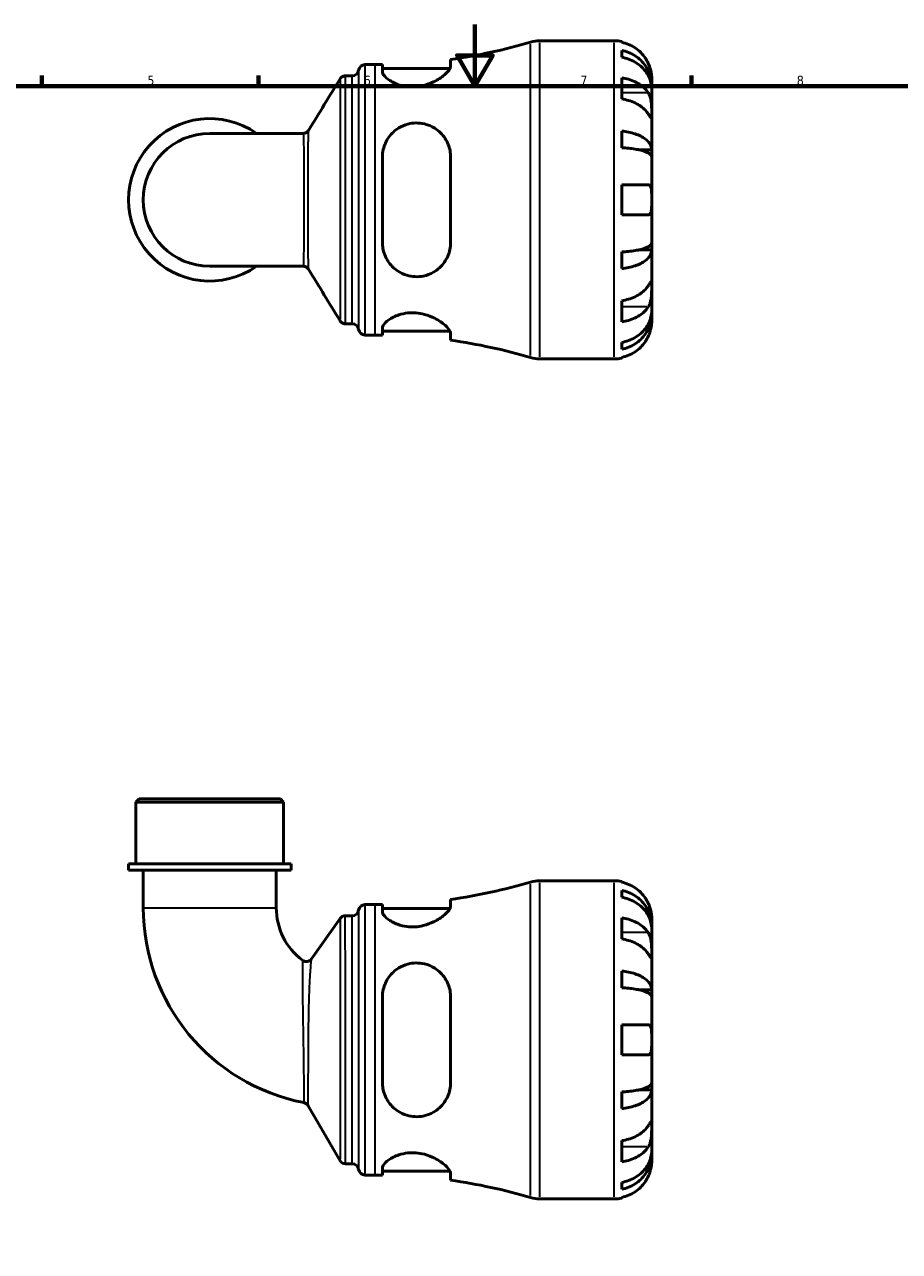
# Model space of a CAD drawing. Header units: millimetres. Extents: x 0 to 902, y -201 to 594.
# Tile 3 of 5: x 275 to 558, y 197 to 594. Entities that reach past the tile are written whole.
import ezdxf

# ---------------------------------------------------------------- set-up
doc = ezdxf.new("R2010")
doc.units = ezdxf.units.MM
for name, color, linetype, lineweight in [('Border (ANSI)', 7, 'Continuous', 70), ('Visible (ANSI)', 7, 'Continuous', 50), ('Visible Narrow (ANSI)', 7, 'Continuous', 35)]:
    doc.layers.add(name, color=color, linetype=linetype, lineweight=lineweight)
doc.styles.add('Note Text (ANSI)', font='tahoma.ttf')

# ---------------------------------------------------------------- blocks, each defined once
blk = doc.blocks.new('Borders Default Border')
at = {"layer": 'Border (ANSI)'}
for p, q in [((280.33, 574), (280.33, 577.45)), ((350.42, 574), (350.42, 577.45)), ((490.58, 574), (490.58, 577.45))]:
    blk.add_line(p, q, dxfattribs=at)
at = {"layer": 'Border (ANSI)', "flags": 128}
for points in [[(420.5, 594), (420.5, 574), (414.73, 584), (426.27, 584), (420.5, 574)], [(20, 20), (20, 574), (821, 574), (821, 20), (20, 20)]]:
    blk.add_lwpolyline(points, dxfattribs=at)
at = {"layer": 'Border (ANSI)', "color": 230, "true_color": 0xff0080, "char_height": 3.05, "attachment_point": 7, "style": 'Note Text (ANSI)'}
for s, insert in [('5', (314.48, 574.34)), ('6', (384.49, 574.34)), ('7', (454.6, 574.4)), ('8', (524.63, 574.33))]:
    blk.add_mtext(s, dxfattribs=dict(at, insert=insert))

msp = doc.modelspace()

# ---------------------------------------------------------------- linework, layer by layer
at = {"layer": 'Visible (ANSI)'}
for p, q in [((441.412, 588.738), (465.568, 588.738)), ((467.993, 588.493), (467.993, 588.263)), ((467.993, 585.632), (467.993, 583.397)), ((384.906, 581.013), (388.246, 581.013)), ((390.563, 581.028), (390.563, 578.777)), ((412.613, 580.539), (412.613, 582.703)), ((378.603, 577.408), (380.818, 577.408)), ((390.563, 579.753), (412.398, 579.753)), ((467.993, 576.748), (467.993, 569.889)), ((477.693, 574.079), (477.693, 576.613)), ((477.693, 574.079), (477.642, 574.079)), ((477.693, 573.115), (477.693, 574.079)), ((477.693, 565.08), (477.693, 573.115)), ((477.693, 553.463), (477.693, 565.08)), ((364.894, 558.749), (334.693, 558.749)), ((467.993, 559.519), (467.993, 554.122)), ((477.693, 553.463), (473.402, 553.463)), ((477.693, 551.134), (477.693, 553.463)), ((390.563, 551.098), (390.563, 523.378)), ((412.613, 523.378), (412.613, 551.098)), ((477.693, 537.238), (477.693, 551.134)), ((467.993, 542.088), (467.993, 532.388)), ((477.693, 523.342), (477.693, 537.238)), ((477.693, 521.013), (473.402, 521.013)), ((477.693, 521.013), (477.693, 523.342)), ((477.693, 509.396), (477.693, 521.013)), ((467.993, 520.354), (467.993, 514.957)), ((334.693, 515.727), (364.894, 515.727)), ((477.693, 501.361), (477.693, 509.396)), ((467.993, 504.587), (467.993, 497.728)), ((477.693, 500.397), (477.693, 501.361)), ((378.603, 497.068), (380.818, 497.068)), ((477.693, 500.397), (477.642, 500.397)), ((477.693, 497.863), (477.693, 500.397)), ((384.906, 493.463), (388.246, 493.463)), ((390.563, 495.699), (390.563, 493.448)), ((390.563, 494.723), (412.398, 494.723)), ((412.613, 491.773), (412.613, 493.937)), ((467.993, 491.079), (467.993, 488.844)), ((441.412, 485.738), (465.568, 485.738)), ((467.993, 486.213), (467.993, 485.983)), ((311.822, 343.241), (310.792, 342.211)), ((358.595, 342.211), (310.792, 342.211)), ((310.792, 322.241), (310.792, 342.211)), ((311.822, 343.241), (357.565, 343.241)), ((357.565, 343.241), (358.595, 342.211)), ((358.595, 322.241), (358.595, 342.211)), ((360.985, 322.241), (308.402, 322.241)), ((308.402, 320.141), (308.402, 322.241)), ((360.985, 320.141), (360.985, 322.241)), ((360.985, 320.141), (308.402, 320.141)), ((313.182, 320.141), (313.182, 307.994)), ((356.205, 320.141), (356.205, 307.994)), ((441.412, 316.741), (465.568, 316.741)), ((467.993, 316.496), (467.993, 316.266)), ((412.613, 308.542), (412.613, 310.706)), ((467.993, 313.636), (467.993, 311.4)), ((384.906, 309.016), (388.246, 309.016)), ((390.563, 309.032), (390.563, 306.78)), ((390.563, 307.756), (412.398, 307.756)), ((367.624, 291.461), (376.83, 304.537)), ((378.515, 305.411), (380.818, 305.411)), ((467.993, 304.751), (467.993, 297.892)), ((477.693, 302.083), (477.642, 302.083)), ((477.693, 302.083), (477.693, 304.616)), ((477.693, 301.118), (477.693, 302.083)), ((477.693, 293.084), (477.693, 301.118)), ((477.693, 281.466), (477.693, 293.084)), ((467.993, 287.522), (467.993, 282.125)), ((390.563, 279.101), (390.563, 251.381)), ((412.613, 251.381), (412.613, 279.101)), ((477.693, 281.466), (473.402, 281.466)), ((477.693, 279.138), (477.693, 281.466)), ((477.693, 265.241), (477.693, 279.138)), ((467.993, 270.091), (467.993, 260.391)), ((477.693, 251.345), (477.693, 265.241)), ((477.693, 249.017), (477.693, 251.345)), ((467.993, 248.357), (467.993, 242.96)), ((477.693, 249.017), (473.402, 249.017)), ((477.693, 237.399), (477.693, 249.017)), ((376.851, 226.101), (366.563, 243.921)), ((477.693, 229.364), (477.693, 237.399)), ((467.993, 232.591), (467.993, 225.732)), ((477.693, 228.4), (477.642, 228.4)), ((477.693, 228.4), (477.693, 229.364)), ((477.693, 225.866), (477.693, 228.4)), ((378.635, 225.071), (380.818, 225.071)), ((390.563, 223.702), (390.563, 221.451)), ((390.563, 222.726), (412.398, 222.726)), ((384.906, 221.466), (388.246, 221.466)), ((412.613, 219.776), (412.613, 221.94)), ((467.993, 219.082), (467.993, 216.847)), ((441.412, 213.741), (465.568, 213.741)), ((467.993, 214.216), (467.993, 213.986))]:
    msp.add_line(p, q, dxfattribs=at)
for centre, radius, start, end in [((388.246, 757.527), 176.514, 277.93494, 286.53447), ((441.412, 578.438), 10.3, 90, 106.53447), ((465.568, 576.613), 12.125, 78.46304, 90), ((384.906, 578.953), 2.06, 90, 172.81924), ((388.246, 757.527), 176.514, 270, 270.75227), ((380.818, 579.468), 2.06, 270, 352.81924), ((334.693, 537.238), 26.292, 54.9032, 305.0968), ((334.693, 537.238), 21.511, 90, 270), ((380.818, 495.008), 2.06, 7.18076, 90), ((384.906, 495.523), 2.06, 187.18076, 270), ((388.246, 316.949), 176.514, 89.24773, 90), ((388.246, 316.949), 176.514, 73.46553, 82.06506), ((441.412, 496.038), 10.3, 253.46553, 270), ((465.568, 497.863), 12.125, 270, 281.53696), ((388.246, 485.53), 176.514, 277.93494, 286.53447), ((441.412, 306.441), 10.3, 90, 106.53447), ((465.568, 304.616), 12.125, 78.46304, 90), ((377.446, 307.994), 64.264, 180, 258.98982), ((377.446, 307.994), 21.241, 180, 233.13783), ((380.818, 307.471), 2.06, 270, 352.81924), ((384.906, 306.956), 2.06, 90, 172.81924), ((388.246, 485.53), 176.514, 270, 270.75227), ((378.515, 303.351), 2.06, 90, 144.85033), ((365.939, 292.647), 2.06, 233.13783, 324.85033), ((364.779, 242.891), 2.06, 30, 78.98982), ((378.635, 227.131), 2.06, 210, 270), ((380.818, 223.011), 2.06, 7.18076, 90), ((384.906, 223.526), 2.06, 187.18076, 270), ((388.246, 44.952), 176.514, 89.24773, 90), ((388.246, 44.952), 176.514, 73.46553, 82.06506), ((441.412, 224.041), 10.3, 253.46553, 270), ((465.568, 225.866), 12.125, 270, 281.53696)]:
    msp.add_arc(centre, radius, start, end, dxfattribs=at)
for points, knots in [([(476.562, 581.463), (476.307, 582.013), (475.997, 582.572), (475.189, 583.785), (474.663, 584.419), (473.604, 585.481), (472.974, 586.008), (471.618, 586.916), (470.891, 587.298), (469.528, 587.864), (468.77, 588.104), (467.993, 588.263)], [5.9143146, 5.9143146, 5.9143146, 5.9143146, 6.0897305, 6.0897305, 6.3151304, 6.3151304, 6.5397196, 6.5397196, 6.7643088, 6.7643088, 6.9824261, 6.9824261, 6.9824261, 6.9824261]), ([(467.993, 585.632), (468.771, 585.478), (469.53, 585.246), (470.893, 584.698), (471.62, 584.329), (472.976, 583.449), (473.606, 582.94), (474.665, 581.912), (475.191, 581.3), (476.099, 579.981), (476.48, 579.275), (477.054, 577.929), (477.3, 577.166), (477.619, 575.605), (477.693, 574.809), (477.693, 574.079)], [0.2300349, 0.2300349, 0.2300349, 0.2300349, 0.4483378, 0.4483378, 0.6728957, 0.6728957, 0.8974535, 0.8974535, 1.1226267, 1.1226267, 1.3478, 1.3478, 1.5738057, 1.5738057, 1.7998115, 1.7998115, 1.7998115, 1.7998115]), ([(412.613, 580.539), (412.613, 580.299), (412.537, 580.029), (412.079, 579.116), (411.459, 578.395), (409.692, 576.89), (408.512, 576.098), (406.106, 574.94), (404.978, 574.517), (402.891, 574.015), (401.988, 573.877), (400.19, 573.776), (399.32, 573.808), (397.392, 574.051), (396.383, 574.307), (394.201, 575.098), (393.138, 575.695), (391.509, 576.932), (390.95, 577.574), (390.611, 578.37), (390.563, 578.58), (390.563, 578.777)], [-3.9473698, -3.9473698, -3.9473698, -3.9473698, -3.7096209, -3.7096209, -3.209367, -3.209367, -2.6844563, -2.6844563, -2.3019845, -2.3019845, -2.0253087, -2.0253087, -1.7586739, -1.7586739, -1.4150477, -1.4150477, -0.9332676, -0.9332676, -0.4404999, -0.4404999, -0.2526284, -0.2526284, -0.2526284, -0.2526284]), ([(477.693, 573.115), (477.693, 573.764), (477.619, 574.473), (477.3, 575.862), (477.054, 576.541), (476.48, 577.739), (476.099, 578.367), (475.191, 579.541), (474.665, 580.086), (473.606, 581), (472.976, 581.454), (471.62, 582.237), (470.893, 582.566), (469.53, 583.053), (468.771, 583.26), (467.993, 583.397)], [5.4054322, 5.4054322, 5.4054322, 5.4054322, 5.6314379, 5.6314379, 5.8574437, 5.8574437, 6.0826169, 6.0826169, 6.3077901, 6.3077901, 6.5323479, 6.5323479, 6.7569058, 6.7569058, 6.9752088, 6.9752088, 6.9752088, 6.9752088]), ([(477.693, 576.613), (477.693, 576.613), (477.694, 576.672), (477.689, 576.915), (477.684, 577.11), (477.639, 577.698), (477.59, 578.127), (477.426, 578.963), (477.338, 579.327), (477.143, 579.987), (477.047, 580.273), (476.83, 580.853), (476.707, 581.146), (476.57, 581.444), (476.566, 581.453), (476.562, 581.463)], [-3.37535926, -3.37535926, -3.37535926, -3.37535926, -3.24472064, -3.24472064, -3.10081281, -3.10081281, -2.91318515, -2.91318515, -2.78540812, -2.78540812, -2.69094331, -2.69094331, -2.59427293, -2.59427293, -2.59108226, -2.59108226, -2.59108226, -2.59108226]), ([(376.844, 576.42), (376.875, 576.472), (376.914, 576.53), (377.014, 576.662), (377.076, 576.735), (377.238, 576.896), (377.34, 576.983), (377.603, 577.156), (377.766, 577.241), (378.153, 577.369), (378.377, 577.408), (378.603, 577.408)], [3.1395872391, 3.1395872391, 3.1395872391, 3.1395872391, 3.1399909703, 3.1399909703, 3.1403947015, 3.1403947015, 3.1407984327, 3.1407984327, 3.1412021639, 3.1412021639, 3.1416058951, 3.1416058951, 3.1416058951, 3.1416058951]), ([(467.993, 576.748), (468.77, 576.635), (469.528, 576.466), (470.891, 576.066), (471.618, 575.795), (472.974, 575.153), (473.604, 574.78), (474.663, 574.029), (475.189, 573.581), (475.997, 572.724), (476.307, 572.328), (476.562, 571.939)], [0.2300371, 0.2300371, 0.2300371, 0.2300371, 0.4481544, 0.4481544, 0.6727436, 0.6727436, 0.8973328, 0.8973328, 1.1227327, 1.1227327, 1.2981486, 1.2981486, 1.2981486, 1.2981486]), ([(476.562, 565.08), (476.307, 565.469), (475.997, 565.865), (475.189, 566.722), (474.663, 567.17), (473.604, 567.921), (472.974, 568.294), (471.618, 568.936), (470.891, 569.207), (469.528, 569.607), (468.77, 569.776), (467.993, 569.889)], [5.9143146, 5.9143146, 5.9143146, 5.9143146, 6.0897305, 6.0897305, 6.3151304, 6.3151304, 6.5397196, 6.5397196, 6.7643088, 6.7643088, 6.9824261, 6.9824261, 6.9824261, 6.9824261]), ([(476.562, 571.939), (476.615, 571.857), (476.667, 571.772), (476.849, 571.449), (476.968, 571.193), (477.186, 570.618), (477.281, 570.298), (477.473, 569.478), (477.548, 568.97), (477.656, 567.841), (477.677, 567.234), (477.696, 566.073), (477.693, 565.534), (477.693, 565.08)], [-0.78090098, -0.78090098, -0.78090098, -0.78090098, -0.74249641, -0.74249641, -0.64168011, -0.64168011, -0.53308797, -0.53308797, -0.37727943, -0.37727943, -0.19250343, -0.19250343, 0, 0, 0, 0]), ([(477.693, 565.08), (477.693, 564.812), (477.694, 564.576), (477.691, 564.166), (477.688, 563.998), (477.663, 563.721), (477.636, 563.648), (477.525, 563.674), (477.444, 563.765), (477.247, 564.038), (477.15, 564.182), (476.927, 564.521), (476.803, 564.71), (476.632, 564.972), (476.597, 565.026), (476.562, 565.08)], [0, 0, 0, 0, 0.11375655, 0.11375655, 0.23538098, 0.23538098, 0.39430899, 0.39430899, 0.54630686, 0.54630686, 0.65204055, 0.65204055, 0.75381821, 0.75381821, 0.77933795, 0.77933795, 0.77933795, 0.77933795]), ([(390.563, 551.098), (390.563, 551.108), (390.563, 551.119), (390.566, 551.931), (390.655, 552.723), (391.152, 554.955), (391.771, 556.329), (393.487, 558.716), (394.579, 559.741), (396.768, 561.069), (397.752, 561.491), (399.644, 561.985), (400.508, 562.105), (402.318, 562.139), (403.238, 562.037), (405.339, 561.54), (406.464, 561.057), (408.822, 559.571), (409.962, 558.44), (411.608, 555.918), (412.165, 554.55), (412.552, 552.434), (412.613, 551.77), (412.613, 551.098)], [-3.8955408, -3.8955408, -3.8955408, -3.8955408, -3.8922757, -3.8922757, -3.6389439, -3.6389439, -3.1579725, -3.1579725, -2.6857815, -2.6857815, -2.3575836, -2.3575836, -2.0942089, -2.0942089, -1.8110368, -1.8110368, -1.4230694, -1.4230694, -0.8979734, -0.8979734, -0.4181575, -0.4181575, -0.2054532, -0.2054532, -0.2054532, -0.2054532]), ([(364.894, 558.749), (365.11, 558.749), (365.325, 558.785), (365.704, 558.905), (365.867, 558.987), (366.133, 559.156), (366.237, 559.244), (366.405, 559.405), (366.469, 559.48), (366.573, 559.614), (366.613, 559.674), (366.645, 559.728)], [-1.553073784, -1.553073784, -1.553073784, -1.553073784, -1.54946358, -1.54946358, -1.545853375, -1.545853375, -1.542243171, -1.542243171, -1.538632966, -1.538632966, -1.535022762, -1.535022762, -1.535022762, -1.535022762]), ([(467.993, 559.519), (468.771, 559.438), (469.53, 559.317), (470.893, 559.029), (471.62, 558.836), (472.976, 558.375), (473.606, 558.107), (474.665, 557.569), (475.191, 557.248), (476.099, 556.556), (476.48, 556.186), (477.054, 555.481), (477.3, 555.08), (477.619, 554.262), (477.693, 553.845), (477.693, 553.463)], [0.2300349, 0.2300349, 0.2300349, 0.2300349, 0.4483378, 0.4483378, 0.6728957, 0.6728957, 0.8974535, 0.8974535, 1.1226267, 1.1226267, 1.3478, 1.3478, 1.5738057, 1.5738057, 1.7998115, 1.7998115, 1.7998115, 1.7998115]), ([(477.693, 551.134), (477.693, 551.323), (477.619, 551.529), (477.3, 551.932), (477.054, 552.13), (476.48, 552.478), (476.099, 552.661), (475.191, 553.002), (474.665, 553.16), (473.606, 553.426), (472.976, 553.558), (471.62, 553.785), (470.893, 553.881), (469.53, 554.022), (468.771, 554.082), (467.993, 554.122)], [5.4054322, 5.4054322, 5.4054322, 5.4054322, 5.6314379, 5.6314379, 5.8574437, 5.8574437, 6.0826169, 6.0826169, 6.3077901, 6.3077901, 6.5323479, 6.5323479, 6.7569058, 6.7569058, 6.9752088, 6.9752088, 6.9752088, 6.9752088]), ([(467.993, 542.088), (468.77, 542.088), (469.528, 542.088), (470.891, 542.088), (471.618, 542.088), (472.974, 542.088), (473.604, 542.088), (474.663, 542.088), (475.189, 542.088), (475.997, 542.088), (476.307, 542.088), (476.562, 542.088)], [0.2300371, 0.2300371, 0.2300371, 0.2300371, 0.4481544, 0.4481544, 0.6727436, 0.6727436, 0.8973328, 0.8973328, 1.1227327, 1.1227327, 1.2981486, 1.2981486, 1.2981486, 1.2981486]), ([(476.562, 542.088), (476.632, 542.088), (476.699, 542.081), (476.88, 542.04), (476.986, 541.989), (477.187, 541.824), (477.278, 541.704), (477.47, 541.312), (477.548, 541), (477.656, 540.185), (477.677, 539.67), (477.696, 538.513), (477.693, 537.879), (477.693, 537.238)], [-0.77507703, -0.77507703, -0.77507703, -0.77507703, -0.72560399, -0.72560399, -0.63594265, -0.63594265, -0.53365641, -0.53365641, -0.3753162, -0.3753162, -0.19216783, -0.19216783, 0, 0, 0, 0]), ([(477.693, 537.238), (477.693, 536.803), (477.694, 536.369), (477.689, 535.487), (477.684, 535.047), (477.639, 534.118), (477.59, 533.665), (477.426, 533.061), (477.338, 532.865), (477.143, 532.608), (477.047, 532.527), (476.83, 532.417), (476.707, 532.39), (476.57, 532.388), (476.566, 532.388), (476.562, 532.388)], [-3.37535926, -3.37535926, -3.37535926, -3.37535926, -3.24472064, -3.24472064, -3.10081281, -3.10081281, -2.91318515, -2.91318515, -2.78540812, -2.78540812, -2.69094331, -2.69094331, -2.59427293, -2.59427293, -2.59108226, -2.59108226, -2.59108226, -2.59108226]), ([(476.562, 532.388), (476.307, 532.388), (475.997, 532.388), (475.189, 532.388), (474.663, 532.388), (473.604, 532.388), (472.974, 532.388), (471.618, 532.388), (470.891, 532.388), (469.528, 532.388), (468.77, 532.388), (467.993, 532.388)], [5.9143146, 5.9143146, 5.9143146, 5.9143146, 6.0897305, 6.0897305, 6.3151304, 6.3151304, 6.5397196, 6.5397196, 6.7643088, 6.7643088, 6.9824261, 6.9824261, 6.9824261, 6.9824261]), ([(412.613, 523.378), (412.613, 522.629), (412.537, 521.888), (412.079, 519.651), (411.459, 518.244), (409.692, 515.739), (408.512, 514.649), (406.106, 513.253), (404.978, 512.814), (402.891, 512.394), (401.988, 512.322), (400.19, 512.406), (399.32, 512.553), (397.392, 513.12), (396.383, 513.598), (394.201, 515.052), (393.138, 516.143), (391.509, 518.66), (390.95, 520.1), (390.611, 522.199), (390.563, 522.787), (390.563, 523.378)], [-3.9473698, -3.9473698, -3.9473698, -3.9473698, -3.7096209, -3.7096209, -3.209367, -3.209367, -2.6844563, -2.6844563, -2.3019845, -2.3019845, -2.0253087, -2.0253087, -1.7586739, -1.7586739, -1.4150477, -1.4150477, -0.9332676, -0.9332676, -0.4404999, -0.4404999, -0.2526284, -0.2526284, -0.2526284, -0.2526284]), ([(467.993, 520.354), (468.771, 520.394), (469.53, 520.454), (470.893, 520.595), (471.62, 520.691), (472.976, 520.918), (473.606, 521.05), (474.665, 521.316), (475.191, 521.474), (476.099, 521.815), (476.48, 521.998), (477.054, 522.346), (477.3, 522.543), (477.619, 522.947), (477.693, 523.153), (477.693, 523.342)], [0.2300349, 0.2300349, 0.2300349, 0.2300349, 0.4483378, 0.4483378, 0.6728957, 0.6728957, 0.8974535, 0.8974535, 1.1226267, 1.1226267, 1.3478, 1.3478, 1.5738057, 1.5738057, 1.7998115, 1.7998115, 1.7998115, 1.7998115]), ([(477.693, 521.013), (477.693, 520.631), (477.619, 520.213), (477.3, 519.396), (477.054, 518.995), (476.48, 518.29), (476.099, 517.92), (475.191, 517.228), (474.665, 516.907), (473.606, 516.368), (472.976, 516.101), (471.62, 515.64), (470.893, 515.447), (469.53, 515.159), (468.771, 515.038), (467.993, 514.957)], [5.4054322, 5.4054322, 5.4054322, 5.4054322, 5.6314379, 5.6314379, 5.8574437, 5.8574437, 6.0826169, 6.0826169, 6.3077901, 6.3077901, 6.5323479, 6.5323479, 6.7569058, 6.7569058, 6.9752088, 6.9752088, 6.9752088, 6.9752088]), ([(366.645, 514.748), (366.613, 514.802), (366.573, 514.862), (366.469, 514.996), (366.405, 515.071), (366.237, 515.232), (366.133, 515.32), (365.867, 515.489), (365.704, 515.571), (365.325, 515.691), (365.11, 515.727), (364.894, 515.727)], [1.535033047, 1.535033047, 1.535033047, 1.535033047, 1.538643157, 1.538643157, 1.542253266, 1.542253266, 1.545863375, 1.545863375, 1.549473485, 1.549473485, 1.553083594, 1.553083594, 1.553083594, 1.553083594]), ([(467.993, 504.587), (468.77, 504.7), (469.528, 504.869), (470.891, 505.269), (471.618, 505.539), (472.974, 506.182), (473.604, 506.555), (474.663, 507.306), (475.189, 507.754), (475.997, 508.611), (476.307, 509.007), (476.562, 509.396)], [0.2300371, 0.2300371, 0.2300371, 0.2300371, 0.4481544, 0.4481544, 0.6727436, 0.6727436, 0.8973328, 0.8973328, 1.1227327, 1.1227327, 1.2981486, 1.2981486, 1.2981486, 1.2981486]), ([(476.562, 509.396), (476.615, 509.478), (476.667, 509.557), (476.849, 509.836), (476.968, 510.019), (477.186, 510.348), (477.281, 510.488), (477.473, 510.745), (477.548, 510.822), (477.656, 510.809), (477.677, 510.686), (477.696, 510.208), (477.693, 509.849), (477.693, 509.396)], [-0.78090098, -0.78090098, -0.78090098, -0.78090098, -0.74249641, -0.74249641, -0.64168011, -0.64168011, -0.53308797, -0.53308797, -0.37727943, -0.37727943, -0.19250343, -0.19250343, 0, 0, 0, 0]), ([(477.693, 509.396), (477.693, 509.128), (477.694, 508.829), (477.691, 508.161), (477.688, 507.79), (477.663, 506.898), (477.636, 506.371), (477.525, 505.341), (477.444, 504.849), (477.247, 504.058), (477.15, 503.751), (476.927, 503.189), (476.803, 502.936), (476.632, 502.648), (476.597, 502.591), (476.562, 502.537)], [0, 0, 0, 0, 0.11375655, 0.11375655, 0.23538098, 0.23538098, 0.39430899, 0.39430899, 0.54630686, 0.54630686, 0.65204055, 0.65204055, 0.75381821, 0.75381821, 0.77933795, 0.77933795, 0.77933795, 0.77933795]), ([(390.563, 495.699), (390.563, 495.702), (390.563, 495.706), (390.566, 495.978), (390.655, 496.268), (391.152, 497.152), (391.771, 497.785), (393.487, 498.984), (394.579, 499.552), (396.768, 500.27), (397.752, 500.491), (399.644, 500.685), (400.508, 500.697), (402.318, 500.557), (403.238, 500.395), (405.339, 499.838), (406.464, 499.387), (408.822, 498.187), (409.962, 497.388), (411.608, 495.917), (412.165, 495.235), (412.552, 494.391), (412.613, 494.152), (412.613, 493.937)], [-3.8955408, -3.8955408, -3.8955408, -3.8955408, -3.8922757, -3.8922757, -3.6389439, -3.6389439, -3.1579725, -3.1579725, -2.6857815, -2.6857815, -2.3575836, -2.3575836, -2.0942089, -2.0942089, -1.8110368, -1.8110368, -1.4230694, -1.4230694, -0.8979734, -0.8979734, -0.4181575, -0.4181575, -0.2054532, -0.2054532, -0.2054532, -0.2054532]), ([(476.562, 502.537), (476.307, 502.148), (475.997, 501.752), (475.189, 500.895), (474.663, 500.447), (473.604, 499.696), (472.974, 499.323), (471.618, 498.681), (470.891, 498.41), (469.528, 498.01), (468.77, 497.841), (467.993, 497.728)], [5.9143146, 5.9143146, 5.9143146, 5.9143146, 6.0897305, 6.0897305, 6.3151304, 6.3151304, 6.5397196, 6.5397196, 6.7643088, 6.7643088, 6.9824261, 6.9824261, 6.9824261, 6.9824261]), ([(467.993, 491.079), (468.771, 491.216), (469.53, 491.423), (470.893, 491.91), (471.62, 492.239), (472.976, 493.022), (473.606, 493.475), (474.665, 494.39), (475.191, 494.935), (476.099, 496.109), (476.48, 496.737), (477.054, 497.935), (477.3, 498.614), (477.619, 500.003), (477.693, 500.712), (477.693, 501.361)], [0.2300349, 0.2300349, 0.2300349, 0.2300349, 0.4483378, 0.4483378, 0.6728957, 0.6728957, 0.8974535, 0.8974535, 1.1226267, 1.1226267, 1.3478, 1.3478, 1.5738057, 1.5738057, 1.7998115, 1.7998115, 1.7998115, 1.7998115]), ([(378.603, 497.068), (378.383, 497.068), (378.165, 497.105), (377.78, 497.228), (377.615, 497.313), (377.349, 497.486), (377.246, 497.574), (377.081, 497.735), (377.019, 497.809), (376.917, 497.941), (376.878, 498), (376.845, 498.053), (376.845, 498.055), (376.844, 498.056)], [6.2831886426, 6.2831886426, 6.2831886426, 6.2831886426, 6.2835817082, 6.2835817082, 6.2839854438, 6.2839854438, 6.2843891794, 6.2843891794, 6.284792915, 6.284792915, 6.2851966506, 6.2851966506, 6.2852073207, 6.2852073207, 6.2852073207, 6.2852073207]), ([(477.693, 500.397), (477.693, 499.667), (477.619, 498.871), (477.3, 497.31), (477.054, 496.547), (476.48, 495.201), (476.099, 494.495), (475.191, 493.176), (474.665, 492.564), (473.606, 491.536), (472.976, 491.026), (471.62, 490.147), (470.893, 489.778), (469.53, 489.23), (468.771, 488.998), (467.993, 488.844)], [5.4054322, 5.4054322, 5.4054322, 5.4054322, 5.6314379, 5.6314379, 5.8574437, 5.8574437, 6.0826169, 6.0826169, 6.3077901, 6.3077901, 6.5323479, 6.5323479, 6.7569058, 6.7569058, 6.9752088, 6.9752088, 6.9752088, 6.9752088]), ([(476.562, 493.013), (476.632, 493.165), (476.699, 493.318), (476.88, 493.751), (476.986, 494.031), (477.187, 494.624), (477.278, 494.934), (477.47, 495.695), (477.548, 496.119), (477.656, 496.913), (477.677, 497.254), (477.696, 497.736), (477.693, 497.863), (477.693, 497.863)], [-0.77507703, -0.77507703, -0.77507703, -0.77507703, -0.72560399, -0.72560399, -0.63594265, -0.63594265, -0.53365641, -0.53365641, -0.3753162, -0.3753162, -0.19216783, -0.19216783, 0, 0, 0, 0]), ([(467.993, 486.213), (468.77, 486.372), (469.528, 486.612), (470.891, 487.178), (471.618, 487.56), (472.974, 488.468), (473.604, 488.995), (474.663, 490.057), (475.189, 490.691), (475.997, 491.904), (476.307, 492.463), (476.562, 493.013)], [0.2300371, 0.2300371, 0.2300371, 0.2300371, 0.4481544, 0.4481544, 0.6727436, 0.6727436, 0.8973328, 0.8973328, 1.1227327, 1.1227327, 1.2981486, 1.2981486, 1.2981486, 1.2981486]), ([(476.562, 309.466), (476.307, 310.016), (475.997, 310.576), (475.189, 311.788), (474.663, 312.422), (473.604, 313.484), (472.974, 314.011), (471.618, 314.92), (470.891, 315.302), (469.528, 315.868), (468.77, 316.107), (467.993, 316.266)], [5.9143146, 5.9143146, 5.9143146, 5.9143146, 6.0897305, 6.0897305, 6.3151304, 6.3151304, 6.5397196, 6.5397196, 6.7643088, 6.7643088, 6.9824261, 6.9824261, 6.9824261, 6.9824261]), ([(467.993, 313.636), (468.771, 313.481), (469.53, 313.25), (470.893, 312.702), (471.62, 312.332), (472.976, 311.453), (473.606, 310.943), (474.665, 309.916), (475.191, 309.303), (476.099, 307.984), (476.48, 307.278), (477.054, 305.933), (477.3, 305.169), (477.619, 303.609), (477.693, 302.812), (477.693, 302.083)], [0.2300349, 0.2300349, 0.2300349, 0.2300349, 0.4483378, 0.4483378, 0.6728957, 0.6728957, 0.8974535, 0.8974535, 1.1226267, 1.1226267, 1.3478, 1.3478, 1.5738057, 1.5738057, 1.7998115, 1.7998115, 1.7998115, 1.7998115]), ([(477.693, 301.118), (477.693, 301.767), (477.619, 302.476), (477.3, 303.865), (477.054, 304.545), (476.48, 305.742), (476.099, 306.371), (475.191, 307.544), (474.665, 308.089), (473.606, 309.004), (472.976, 309.457), (471.62, 310.24), (470.893, 310.569), (469.53, 311.057), (468.771, 311.263), (467.993, 311.4)], [5.4054322, 5.4054322, 5.4054322, 5.4054322, 5.6314379, 5.6314379, 5.8574437, 5.8574437, 6.0826169, 6.0826169, 6.3077901, 6.3077901, 6.5323479, 6.5323479, 6.7569058, 6.7569058, 6.9752088, 6.9752088, 6.9752088, 6.9752088]), ([(412.613, 308.542), (412.613, 308.302), (412.537, 308.033), (412.079, 307.119), (411.459, 306.398), (409.692, 304.893), (408.512, 304.101), (406.106, 302.943), (404.978, 302.52), (402.891, 302.018), (401.988, 301.88), (400.19, 301.779), (399.32, 301.811), (397.392, 302.055), (396.383, 302.311), (394.201, 303.101), (393.138, 303.698), (391.509, 304.935), (390.95, 305.577), (390.611, 306.373), (390.563, 306.583), (390.563, 306.78)], [-3.9473698, -3.9473698, -3.9473698, -3.9473698, -3.7096209, -3.7096209, -3.209367, -3.209367, -2.6844563, -2.6844563, -2.3019845, -2.3019845, -2.0253087, -2.0253087, -1.7586739, -1.7586739, -1.4150477, -1.4150477, -0.9332676, -0.9332676, -0.4404999, -0.4404999, -0.2526284, -0.2526284, -0.2526284, -0.2526284]), ([(477.693, 304.616), (477.693, 304.616), (477.694, 304.689), (477.687, 304.993), (477.678, 305.241), (477.62, 305.86), (477.573, 306.214), (477.428, 306.957), (477.339, 307.329), (477.151, 307.962), (477.07, 308.209), (476.897, 308.682), (476.807, 308.907), (476.663, 309.243), (476.613, 309.355), (476.562, 309.466)], [0, 0, 0, 0, 0.14558971, 0.14558971, 0.30930841, 0.30930841, 0.45830506, 0.45830506, 0.58735107, 0.58735107, 0.66775406, 0.66775406, 0.73999155, 0.73999155, 0.77632248, 0.77632248, 0.77632248, 0.77632248]), ([(467.993, 304.751), (468.77, 304.638), (469.528, 304.469), (470.891, 304.069), (471.618, 303.799), (472.974, 303.156), (473.604, 302.784), (474.663, 302.032), (475.189, 301.585), (475.997, 300.727), (476.307, 300.331), (476.562, 299.943)], [0.2300371, 0.2300371, 0.2300371, 0.2300371, 0.4481544, 0.4481544, 0.6727436, 0.6727436, 0.8973328, 0.8973328, 1.1227327, 1.1227327, 1.2981486, 1.2981486, 1.2981486, 1.2981486]), ([(476.562, 299.943), (476.615, 299.861), (476.667, 299.775), (476.849, 299.452), (476.968, 299.196), (477.186, 298.621), (477.281, 298.302), (477.473, 297.481), (477.548, 296.973), (477.656, 295.845), (477.677, 295.238), (477.696, 294.076), (477.693, 293.537), (477.693, 293.084)], [-0.78090098, -0.78090098, -0.78090098, -0.78090098, -0.74249641, -0.74249641, -0.64168011, -0.64168011, -0.53308797, -0.53308797, -0.37727943, -0.37727943, -0.19250343, -0.19250343, 0, 0, 0, 0]), ([(476.562, 293.084), (476.307, 293.472), (475.997, 293.868), (475.189, 294.726), (474.663, 295.174), (473.604, 295.925), (472.974, 296.297), (471.618, 296.94), (470.891, 297.21), (469.528, 297.61), (468.77, 297.779), (467.993, 297.892)], [5.9143146, 5.9143146, 5.9143146, 5.9143146, 6.0897305, 6.0897305, 6.3151304, 6.3151304, 6.5397196, 6.5397196, 6.7643088, 6.7643088, 6.9824261, 6.9824261, 6.9824261, 6.9824261]), ([(390.563, 279.101), (390.563, 279.112), (390.563, 279.122), (390.566, 279.934), (390.655, 280.727), (391.152, 282.958), (391.771, 284.332), (393.487, 286.719), (394.579, 287.744), (396.768, 289.072), (397.752, 289.494), (399.644, 289.988), (400.508, 290.108), (402.318, 290.142), (403.238, 290.04), (405.339, 289.544), (406.464, 289.061), (408.822, 287.574), (409.962, 286.443), (411.608, 283.921), (412.165, 282.553), (412.552, 280.437), (412.613, 279.773), (412.613, 279.101)], [-3.8955408, -3.8955408, -3.8955408, -3.8955408, -3.8922757, -3.8922757, -3.6389439, -3.6389439, -3.1579725, -3.1579725, -2.6857815, -2.6857815, -2.3575836, -2.3575836, -2.0942089, -2.0942089, -1.8110368, -1.8110368, -1.4230694, -1.4230694, -0.8979734, -0.8979734, -0.4181575, -0.4181575, -0.2054532, -0.2054532, -0.2054532, -0.2054532]), ([(477.693, 293.084), (477.693, 292.815), (477.694, 292.58), (477.691, 292.169), (477.688, 292.001), (477.663, 291.724), (477.636, 291.651), (477.525, 291.677), (477.444, 291.768), (477.247, 292.041), (477.15, 292.186), (476.927, 292.524), (476.803, 292.714), (476.632, 292.975), (476.597, 293.029), (476.562, 293.084)], [0, 0, 0, 0, 0.11375655, 0.11375655, 0.23538098, 0.23538098, 0.39430899, 0.39430899, 0.54630686, 0.54630686, 0.65204055, 0.65204055, 0.75381821, 0.75381821, 0.77933795, 0.77933795, 0.77933795, 0.77933795]), ([(467.993, 287.522), (468.771, 287.441), (469.53, 287.32), (470.893, 287.033), (471.62, 286.839), (472.976, 286.378), (473.606, 286.111), (474.665, 285.572), (475.191, 285.251), (476.099, 284.56), (476.48, 284.19), (477.054, 283.484), (477.3, 283.084), (477.619, 282.266), (477.693, 281.848), (477.693, 281.466)], [0.2300349, 0.2300349, 0.2300349, 0.2300349, 0.4483378, 0.4483378, 0.6728957, 0.6728957, 0.8974535, 0.8974535, 1.1226267, 1.1226267, 1.3478, 1.3478, 1.5738057, 1.5738057, 1.7998115, 1.7998115, 1.7998115, 1.7998115]), ([(477.693, 279.138), (477.693, 279.326), (477.619, 279.532), (477.3, 279.936), (477.054, 280.133), (476.48, 280.481), (476.099, 280.664), (475.191, 281.005), (474.665, 281.163), (473.606, 281.429), (472.976, 281.561), (471.62, 281.788), (470.893, 281.884), (469.53, 282.026), (468.771, 282.086), (467.993, 282.125)], [5.4054322, 5.4054322, 5.4054322, 5.4054322, 5.6314379, 5.6314379, 5.8574437, 5.8574437, 6.0826169, 6.0826169, 6.3077901, 6.3077901, 6.5323479, 6.5323479, 6.7569058, 6.7569058, 6.9752088, 6.9752088, 6.9752088, 6.9752088]), ([(467.993, 270.091), (468.77, 270.091), (469.528, 270.091), (470.891, 270.091), (471.618, 270.091), (472.974, 270.091), (473.604, 270.091), (474.663, 270.091), (475.189, 270.091), (475.997, 270.091), (476.307, 270.091), (476.562, 270.091)], [0.2300371, 0.2300371, 0.2300371, 0.2300371, 0.4481544, 0.4481544, 0.6727436, 0.6727436, 0.8973328, 0.8973328, 1.1227327, 1.1227327, 1.2981486, 1.2981486, 1.2981486, 1.2981486]), ([(476.562, 270.091), (476.632, 270.091), (476.699, 270.084), (476.88, 270.043), (476.986, 269.992), (477.187, 269.827), (477.278, 269.707), (477.47, 269.316), (477.548, 269.004), (477.656, 268.188), (477.677, 267.673), (477.696, 266.517), (477.693, 265.882), (477.693, 265.241)], [-0.77507703, -0.77507703, -0.77507703, -0.77507703, -0.72560399, -0.72560399, -0.63594265, -0.63594265, -0.53365641, -0.53365641, -0.3753162, -0.3753162, -0.19216783, -0.19216783, 0, 0, 0, 0]), ([(477.693, 265.241), (477.693, 264.806), (477.694, 264.372), (477.689, 263.49), (477.684, 263.051), (477.639, 262.121), (477.59, 261.668), (477.426, 261.064), (477.338, 260.868), (477.143, 260.612), (477.047, 260.531), (476.83, 260.421), (476.707, 260.393), (476.57, 260.391), (476.566, 260.391), (476.562, 260.391)], [-3.37535926, -3.37535926, -3.37535926, -3.37535926, -3.24472064, -3.24472064, -3.10081281, -3.10081281, -2.91318515, -2.91318515, -2.78540812, -2.78540812, -2.69094331, -2.69094331, -2.59427293, -2.59427293, -2.59108226, -2.59108226, -2.59108226, -2.59108226]), ([(476.562, 260.391), (476.307, 260.391), (475.997, 260.391), (475.189, 260.391), (474.663, 260.391), (473.604, 260.391), (472.974, 260.391), (471.618, 260.391), (470.891, 260.391), (469.528, 260.391), (468.77, 260.391), (467.993, 260.391)], [5.9143146, 5.9143146, 5.9143146, 5.9143146, 6.0897305, 6.0897305, 6.3151304, 6.3151304, 6.5397196, 6.5397196, 6.7643088, 6.7643088, 6.9824261, 6.9824261, 6.9824261, 6.9824261]), ([(412.613, 251.381), (412.613, 250.632), (412.537, 249.892), (412.079, 247.654), (411.459, 246.248), (409.692, 243.743), (408.512, 242.652), (406.106, 241.257), (404.978, 240.818), (402.891, 240.397), (401.988, 240.325), (400.19, 240.41), (399.32, 240.556), (397.392, 241.123), (396.383, 241.602), (394.201, 243.056), (393.138, 244.146), (391.509, 246.664), (390.95, 248.104), (390.611, 250.202), (390.563, 250.79), (390.563, 251.381)], [-3.9473698, -3.9473698, -3.9473698, -3.9473698, -3.7096209, -3.7096209, -3.209367, -3.209367, -2.6844563, -2.6844563, -2.3019845, -2.3019845, -2.0253087, -2.0253087, -1.7586739, -1.7586739, -1.4150477, -1.4150477, -0.9332676, -0.9332676, -0.4404999, -0.4404999, -0.2526284, -0.2526284, -0.2526284, -0.2526284]), ([(467.993, 248.357), (468.771, 248.397), (469.53, 248.457), (470.893, 248.599), (471.62, 248.694), (472.976, 248.922), (473.606, 249.053), (474.665, 249.319), (475.191, 249.478), (476.099, 249.819), (476.48, 250.001), (477.054, 250.349), (477.3, 250.547), (477.619, 250.95), (477.693, 251.156), (477.693, 251.345)], [0.2300349, 0.2300349, 0.2300349, 0.2300349, 0.4483378, 0.4483378, 0.6728957, 0.6728957, 0.8974535, 0.8974535, 1.1226267, 1.1226267, 1.3478, 1.3478, 1.5738057, 1.5738057, 1.7998115, 1.7998115, 1.7998115, 1.7998115]), ([(477.693, 249.017), (477.693, 248.634), (477.619, 248.217), (477.3, 247.399), (477.054, 246.998), (476.48, 246.293), (476.099, 245.923), (475.191, 245.231), (474.665, 244.91), (473.606, 244.372), (472.976, 244.105), (471.62, 243.644), (470.893, 243.45), (469.53, 243.163), (468.771, 243.041), (467.993, 242.96)], [5.4054322, 5.4054322, 5.4054322, 5.4054322, 5.6314379, 5.6314379, 5.8574437, 5.8574437, 6.0826169, 6.0826169, 6.3077901, 6.3077901, 6.5323479, 6.5323479, 6.7569058, 6.7569058, 6.9752088, 6.9752088, 6.9752088, 6.9752088]), ([(476.562, 237.399), (476.615, 237.481), (476.667, 237.561), (476.849, 237.84), (476.968, 238.022), (477.186, 238.351), (477.281, 238.492), (477.473, 238.749), (477.548, 238.825), (477.656, 238.812), (477.677, 238.689), (477.696, 238.212), (477.693, 237.853), (477.693, 237.399)], [-0.78090098, -0.78090098, -0.78090098, -0.78090098, -0.74249641, -0.74249641, -0.64168011, -0.64168011, -0.53308797, -0.53308797, -0.37727943, -0.37727943, -0.19250343, -0.19250343, 0, 0, 0, 0]), ([(467.993, 232.591), (468.77, 232.703), (469.528, 232.873), (470.891, 233.273), (471.618, 233.543), (472.974, 234.185), (473.604, 234.558), (474.663, 235.309), (475.189, 235.757), (475.997, 236.614), (476.307, 237.01), (476.562, 237.399)], [0.2300371, 0.2300371, 0.2300371, 0.2300371, 0.4481544, 0.4481544, 0.6727436, 0.6727436, 0.8973328, 0.8973328, 1.1227327, 1.1227327, 1.2981486, 1.2981486, 1.2981486, 1.2981486]), ([(477.693, 237.399), (477.693, 237.131), (477.694, 236.832), (477.691, 236.164), (477.688, 235.793), (477.663, 234.901), (477.636, 234.374), (477.525, 233.344), (477.444, 232.852), (477.247, 232.061), (477.15, 231.754), (476.927, 231.192), (476.803, 230.939), (476.632, 230.651), (476.597, 230.595), (476.562, 230.54)], [0, 0, 0, 0, 0.11375655, 0.11375655, 0.23538098, 0.23538098, 0.39430899, 0.39430899, 0.54630686, 0.54630686, 0.65204055, 0.65204055, 0.75381821, 0.75381821, 0.77933795, 0.77933795, 0.77933795, 0.77933795]), ([(476.562, 230.54), (476.307, 230.151), (475.997, 229.756), (475.189, 228.898), (474.663, 228.45), (473.604, 227.699), (472.974, 227.327), (471.618, 226.684), (470.891, 226.414), (469.528, 226.014), (468.77, 225.844), (467.993, 225.732)], [5.9143146, 5.9143146, 5.9143146, 5.9143146, 6.0897305, 6.0897305, 6.3151304, 6.3151304, 6.5397196, 6.5397196, 6.7643088, 6.7643088, 6.9824261, 6.9824261, 6.9824261, 6.9824261]), ([(390.563, 223.702), (390.563, 223.706), (390.563, 223.709), (390.566, 223.981), (390.655, 224.271), (391.152, 225.155), (391.771, 225.789), (393.487, 226.988), (394.579, 227.556), (396.768, 228.274), (397.752, 228.494), (399.644, 228.689), (400.508, 228.7), (402.318, 228.56), (403.238, 228.398), (405.339, 227.841), (406.464, 227.39), (408.822, 226.19), (409.962, 225.391), (411.608, 223.92), (412.165, 223.239), (412.552, 222.394), (412.613, 222.155), (412.613, 221.94)], [-3.8955408, -3.8955408, -3.8955408, -3.8955408, -3.8922757, -3.8922757, -3.6389439, -3.6389439, -3.1579725, -3.1579725, -2.6857815, -2.6857815, -2.3575836, -2.3575836, -2.0942089, -2.0942089, -1.8110368, -1.8110368, -1.4230694, -1.4230694, -0.8979734, -0.8979734, -0.4181575, -0.4181575, -0.2054532, -0.2054532, -0.2054532, -0.2054532]), ([(467.993, 219.082), (468.771, 219.22), (469.53, 219.426), (470.893, 219.914), (471.62, 220.242), (472.976, 221.025), (473.606, 221.479), (474.665, 222.393), (475.191, 222.938), (476.099, 224.112), (476.48, 224.74), (477.054, 225.938), (477.3, 226.618), (477.619, 228.006), (477.693, 228.715), (477.693, 229.364)], [0.2300349, 0.2300349, 0.2300349, 0.2300349, 0.4483378, 0.4483378, 0.6728957, 0.6728957, 0.8974535, 0.8974535, 1.1226267, 1.1226267, 1.3478, 1.3478, 1.5738057, 1.5738057, 1.7998115, 1.7998115, 1.7998115, 1.7998115]), ([(477.693, 228.4), (477.693, 227.671), (477.619, 226.874), (477.3, 225.314), (477.054, 224.55), (476.48, 223.204), (476.099, 222.498), (475.191, 221.179), (474.665, 220.567), (473.606, 219.54), (472.976, 219.03), (471.62, 218.15), (470.893, 217.781), (469.53, 217.233), (468.771, 217.001), (467.993, 216.847)], [5.4054322, 5.4054322, 5.4054322, 5.4054322, 5.6314379, 5.6314379, 5.8574437, 5.8574437, 6.0826169, 6.0826169, 6.3077901, 6.3077901, 6.5323479, 6.5323479, 6.7569058, 6.7569058, 6.9752088, 6.9752088, 6.9752088, 6.9752088]), ([(476.562, 221.016), (476.632, 221.168), (476.699, 221.322), (476.88, 221.755), (476.986, 222.034), (477.187, 222.628), (477.278, 222.938), (477.47, 223.698), (477.548, 224.122), (477.656, 224.917), (477.677, 225.257), (477.696, 225.739), (477.693, 225.866), (477.693, 225.866)], [-0.77507703, -0.77507703, -0.77507703, -0.77507703, -0.72560399, -0.72560399, -0.63594265, -0.63594265, -0.53365641, -0.53365641, -0.3753162, -0.3753162, -0.19216783, -0.19216783, 0, 0, 0, 0]), ([(467.993, 214.216), (468.77, 214.375), (469.528, 214.615), (470.891, 215.181), (471.618, 215.563), (472.974, 216.472), (473.604, 216.999), (474.663, 218.061), (475.189, 218.694), (475.997, 219.907), (476.307, 220.466), (476.562, 221.016)], [0.2300371, 0.2300371, 0.2300371, 0.2300371, 0.4481544, 0.4481544, 0.6727436, 0.6727436, 0.8973328, 0.8973328, 1.1227327, 1.1227327, 1.2981486, 1.2981486, 1.2981486, 1.2981486])]:
    msp.add_open_spline(points, degree=3, knots=knots, dxfattribs=at)
for points in [[(366.645, 559.728), (370.055, 565.283), (373.45, 570.851), (376.844, 576.42)], [(376.844, 498.056), (373.45, 503.625), (370.055, 509.193), (366.645, 514.748)]]:
    msp.add_open_spline(points, degree=3, dxfattribs=at)
at = {"layer": 'Visible Narrow (ANSI)'}
for p, q in [((441.412, 588.104), (441.412, 486.372)), ((465.568, 486.372), (465.568, 588.104)), ((438.48, 486.793), (438.48, 587.683)), ((384.906, 580.474), (384.906, 494.002)), ((388.246, 494.002), (388.246, 580.474)), ((380.818, 497.563), (380.818, 576.913)), ((382.862, 578.694), (382.862, 495.782)), ((476.133, 571.939), (468.422, 571.939)), ((476.133, 502.537), (468.422, 502.537)), ((438.48, 214.796), (438.48, 315.687)), ((441.412, 316.107), (441.412, 214.375)), ((465.568, 214.375), (465.568, 316.107)), ((313.447, 307.994), (355.94, 307.994)), ((382.862, 306.697), (382.862, 223.786)), ((384.906, 308.477), (384.906, 222.005)), ((388.246, 222.005), (388.246, 308.477)), ((376.37, 303.883), (368.084, 292.115)), ((380.818, 225.566), (380.818, 304.917)), ((476.133, 299.943), (468.422, 299.943)), ((476.133, 230.54), (468.422, 230.54))]:
    msp.add_line(p, q, dxfattribs=at)
for centre, start, end in [((378.515, 303.351), 92.74252, 142.10782), ((365.939, 292.647), 237.72345, 320.26471)]:
    msp.add_arc(centre, 2.06, start, end, dxfattribs=at)
for points, knots in [([(378.61, 497.565), (378.613, 498.025), (378.615, 498.8), (378.622, 501.796), (378.625, 504.667), (378.63, 511.702), (378.632, 515.786), (378.634, 525.42), (378.635, 531.096), (378.635, 542.72), (378.635, 548.662), (378.632, 558.993), (378.63, 563.465), (378.624, 570.8), (378.62, 573.633), (378.614, 576.056), (378.612, 576.57), (378.61, 576.911)], [-6.1261095, -6.1261095, -6.1261095, -6.1261095, -5.9068458, -5.9068458, -5.5174298, -5.5174298, -5.1487782, -5.1487782, -4.7235618, -4.7235618, -4.2806071, -4.2806071, -3.8740667, -3.8740667, -3.4614961, -3.4614961, -3.298685, -3.298685, -3.298685, -3.298685]), ([(376.845, 575.937), (376.846, 575.602), (376.846, 575.094), (376.848, 572.716), (376.848, 569.95), (376.85, 562.797), (376.85, 558.437), (376.851, 548.369), (376.851, 542.579), (376.851, 531.254), (376.851, 525.723), (376.85, 516.335), (376.85, 512.354), (376.849, 505.493), (376.848, 502.69), (376.846, 499.753), (376.846, 498.989), (376.845, 498.539)], [3.2968682, 3.2968682, 3.2968682, 3.2968682, 3.4614961, 3.4614961, 3.8740667, 3.8740667, 4.2806071, 4.2806071, 4.7235618, 4.7235618, 5.1487782, 5.1487782, 5.5174298, 5.5174298, 5.9068458, 5.9068458, 6.1279263, 6.1279263, 6.1279263, 6.1279263]), ([(364.945, 558.497), (364.982, 558.109), (365.016, 557.275), (365.077, 554.684), (365.102, 552.867), (365.141, 548.561), (365.155, 546.086), (365.171, 540.827), (365.174, 538.046), (365.169, 532.568), (365.161, 529.873), (365.134, 524.941), (365.115, 522.716), (365.063, 519.053), (365.031, 517.644), (364.978, 516.42), (364.962, 516.155), (364.945, 515.981)], [-1.3977659, -1.3977659, -1.3977659, -1.3977659, -1.0417455, -1.0417455, -0.660285, -0.660285, -0.2854629, -0.2854629, 0.0872338, 0.0872338, 0.4619412, 0.4619412, 0.843234, 0.843234, 1.2367428, 1.2367428, 1.3977757, 1.3977757, 1.3977757, 1.3977757]), ([(366.618, 515.061), (366.611, 515.241), (366.605, 515.497), (366.586, 516.734), (366.579, 518.206), (366.569, 522.037), (366.567, 524.366), (366.564, 529.527), (366.563, 532.349), (366.563, 538.084), (366.563, 540.995), (366.565, 546.5), (366.566, 549.091), (366.571, 553.597), (366.576, 555.497), (366.591, 558.143), (366.601, 558.993), (366.618, 559.416)], [-1.3815303, -1.3815303, -1.3815303, -1.3815303, -1.2367428, -1.2367428, -0.843234, -0.843234, -0.4619412, -0.4619412, -0.0872338, -0.0872338, 0.2854629, 0.2854629, 0.660285, 0.660285, 1.0417455, 1.0417455, 1.38152, 1.38152, 1.38152, 1.38152]), ([(376.831, 304.05), (376.831, 303.759), (376.831, 303.339), (376.832, 301.277), (376.833, 298.786), (376.835, 292.328), (376.837, 288.404), (376.84, 279.272), (376.841, 273.989), (376.844, 263.324), (376.845, 257.953), (376.848, 247.813), (376.848, 243.061), (376.85, 235.118), (376.85, 231.909), (376.851, 228.192), (376.851, 227.148), (376.851, 226.586)], [1.7278764, 1.7278764, 1.7278764, 1.7278764, 1.8691123, 1.8691123, 2.2608445, 2.2608445, 2.6421632, 2.6421632, 3.0555108, 3.0555108, 3.4614961, 3.4614961, 3.8740667, 3.8740667, 4.2806071, 4.2806071, 4.5553172, 4.5553172, 4.5553172, 4.5553172]), ([(378.635, 225.569), (378.635, 226.146), (378.634, 227.219), (378.632, 231.036), (378.63, 234.332), (378.624, 242.487), (378.62, 247.365), (378.611, 257.77), (378.606, 263.279), (378.592, 274.21), (378.583, 279.621), (378.565, 288.963), (378.556, 292.971), (378.537, 299.56), (378.528, 302.096), (378.52, 304.193), (378.518, 304.62), (378.517, 304.916)], [-4.5553172, -4.5553172, -4.5553172, -4.5553172, -4.2806071, -4.2806071, -3.8740667, -3.8740667, -3.4614961, -3.4614961, -3.0555108, -3.0555108, -2.6421632, -2.6421632, -2.2608445, -2.2608445, -1.8691123, -1.8691123, -1.7278764, -1.7278764, -1.7278764, -1.7278764]), ([(364.697, 290.657), (364.695, 290.551), (364.693, 290.421), (364.681, 289.612), (364.668, 288.534), (364.661, 285.782), (364.668, 284.113), (364.707, 279.677), (364.749, 276.729), (364.84, 270.661), (364.889, 267.553), (364.975, 261.616), (365.013, 258.783), (365.077, 253.749), (365.102, 251.533), (365.141, 247.995), (365.155, 246.66), (365.166, 245.57), (365.168, 245.353), (365.17, 245.199)], [-2.9845127, -2.9845127, -2.9845127, -2.9845127, -2.9107988, -2.9107988, -2.5954076, -2.5954076, -2.2811015, -2.2811015, -1.8480459, -1.8480459, -1.4354833, -1.4354833, -1.0417455, -1.0417455, -0.660285, -0.660285, -0.2854629, -0.2854629, -0.157073, -0.157073, -0.157073, -0.157073]), ([(366.563, 244.22), (366.563, 244.381), (366.564, 244.608), (366.565, 245.749), (366.566, 247.145), (366.571, 250.843), (366.576, 253.159), (366.592, 258.416), (366.604, 261.372), (366.65, 267.553), (366.684, 270.783), (366.798, 277.055), (366.882, 280.084), (367.08, 284.597), (367.18, 286.28), (367.381, 289.032), (367.482, 290.097), (367.563, 290.894), (367.576, 291.022), (367.587, 291.126)], [0.157073, 0.157073, 0.157073, 0.157073, 0.2854629, 0.2854629, 0.660285, 0.660285, 1.0417455, 1.0417455, 1.4354833, 1.4354833, 1.8480459, 1.8480459, 2.2811015, 2.2811015, 2.5954076, 2.5954076, 2.9107988, 2.9107988, 2.9845127, 2.9845127, 2.9845127, 2.9845127])]:
    msp.add_open_spline(points, degree=3, knots=knots, dxfattribs=at)

# ---------------------------------------------------------------- block references
msp.add_blockref('Borders Default Border', (0, 0))

doc.saveas('drawing.dxf')
